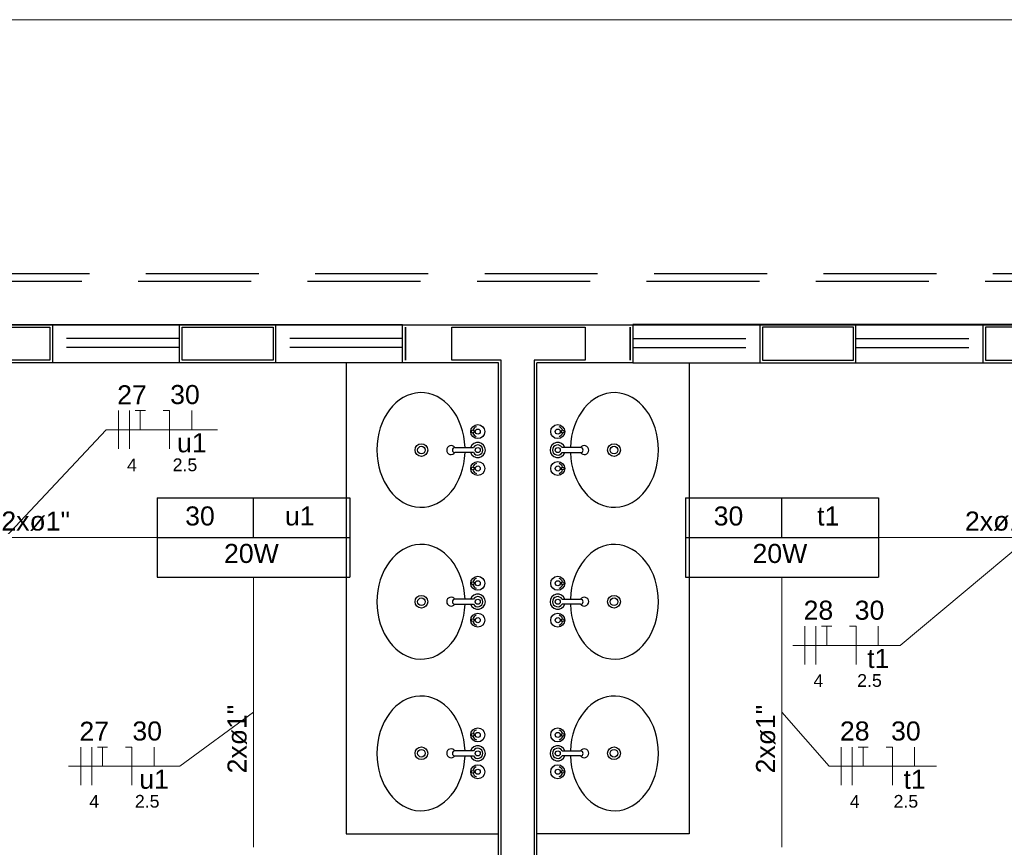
# Model space of a CAD drawing. Header units: feet. Extents: x -18 to 1038, y -110 to 48.
# Tile 187 of 199: x 778.85 to 782.73, y 3.36 to 6.62. Entities that reach past the tile are written whole.
import ezdxf

# ---------------------------------------------------------------- set-up
doc = ezdxf.new("R2010")
doc.units = ezdxf.units.FT
doc.header["$MEASUREMENT"] = 0
doc.linetypes.add('HIDDEN', pattern=[0.9525, 0.635, -0.3175])
for name, color, linetype, lineweight in [('0.1', 1, 'Continuous', 9), ('EL-Condutos', 4, 'Continuous', 5), ('EL-Fios (Fase 2)', 7, 'Continuous', 5), ('EL-Fios (Fase 3)', 7, 'Continuous', 5), ('EL-Fios (Neutro)', 7, 'Continuous', 5), ('EL-Fios (Retorno)', 7, 'Continuous', 5), ('EL-Fios (Terra)', 7, 'Continuous', 5), ('EL-Textos conduto', 7, 'Continuous', 5), ('EL-Textos fios', 7, 'Continuous', 5), ('Textos', 7, 'Continuous', 5)]:
    doc.layers.add(name, color=color, linetype=linetype, lineweight=lineweight)
for name, color, linetype in [('1', 1, 'Continuous'), ('Arq-parede-alta', 5, 'Continuous'), ('ESQUADRIAS CORTE', 3, 'Continuous'), ('JANELA', 3, 'Continuous'), ('MOBILARIO', 8, 'Continuous'), ('P-SIMBOL', 5, 'Continuous'), ('PROJEÇÃO', 6, 'HIDDEN')]:
    doc.layers.add(name, color=color, linetype=linetype)
doc.styles.add('Arial', font='arial.ttf')

msp = doc.modelspace()

# ---------------------------------------------------------------- linework, layer by layer
at = {"layer": '0.1', "color": 251}
msp.add_lwpolyline([(771.3966, 6.6198), (785.3966, 6.6198)], dxfattribs=at)
at = {"layer": '1', "color": 251}
for points in [[(780.1366, 5.2697), (780.1366, 3.4164), (780.7366, 3.4164)], [(781.4866, 5.2697), (781.4866, 3.4164), (780.8866, 3.4164)]]:
    msp.add_lwpolyline(points, dxfattribs=at)
at = {"layer": 'Arq-parede-alta', "color": 251, "ltscale": 0.03}
for points in [[(778.6028, 5.4199), (778.9808, 5.4199), (778.9808, 5.2699), (778.6028, 5.2699)], [(779.4808, 5.4199), (779.8588, 5.4199), (779.8588, 5.2699), (779.4808, 5.2699)], [(782.1426, 5.4199), (781.7646, 5.4199), (781.7646, 5.2699), (782.1426, 5.2699)], [(783.0206, 5.4199), (782.6426, 5.4199), (782.6426, 5.2699), (783.0206, 5.2699)]]:
    msp.add_lwpolyline(points, close=True, dxfattribs=at)
for points in [[(780.7366, 5.2698), (780.3586, 5.2698), (780.3586, 5.4198), (781.2648, 5.4198), (781.2648, 5.2698), (780.8866, 5.2698)], [(780.6554, 2.5197), (780.7366, 2.5197), (780.7366, 5.2698)], [(780.9679, 2.5197), (780.8866, 2.5197), (780.8866, 5.2698)]]:
    msp.add_lwpolyline(points, dxfattribs=at)
at = {"layer": 'Defpoints', "color": 251}
msp.add_lwpolyline([(771.3966, 5.4198), (784.9266, 5.4198), (784.9266, -5.9803), (778.9966, -5.9803), (778.9966, -8.9803), (802.9266, -8.9803), (802.9264, -20.3804), (771.3966, -20.3804), (771.3966, -8.9803), (776.6966, -8.9803), (776.6966, -5.9803), (771.3966, -5.9803)], close=True, dxfattribs=at)
at = {"layer": 'EL-Condutos', "linetype": 'Continuous'}
for points in [[(778.2011, 4.5823), (778.2508, 4.5823), (778.2984, 4.5823), (778.3441, 4.5823), (778.388, 4.5823), (778.4303, 4.5823), (778.471, 4.5823), (778.5105, 4.5823), (778.5488, 4.5823), (778.586, 4.5823), (778.6223, 4.5823), (778.6579, 4.5823), (778.6929, 4.5823), (778.7275, 4.5823), (778.7617, 4.5823), (778.7958, 4.5823), (778.8299, 4.5823), (778.8641, 4.5823), (778.8987, 4.5823), (778.9336, 4.5823), (778.9692, 4.5823), (779.0055, 4.5823), (779.0427, 4.5823), (779.0809, 4.5823), (779.1203, 4.5823), (779.161, 4.5823), (779.2032, 4.5823), (779.247, 4.5823), (779.2926, 4.5823), (779.3401, 4.5823), (779.3897, 4.5823)], [(782.2311, 4.5822), (782.2808, 4.5822), (782.3284, 4.5822), (782.3741, 4.5822), (782.418, 4.5822), (782.4603, 4.5822), (782.501, 4.5822), (782.5405, 4.5822), (782.5788, 4.5822), (782.616, 4.5822), (782.6523, 4.5822), (782.6879, 4.5822), (782.7229, 4.5822), (782.7575, 4.5822), (782.7917, 4.5822), (782.8258, 4.5822), (782.8599, 4.5822), (782.8941, 4.5822), (782.9287, 4.5822), (782.9636, 4.5822), (782.9992, 4.5822), (783.0355, 4.5822), (783.0727, 4.5822), (783.1109, 4.5822), (783.1503, 4.5822), (783.191, 4.5822), (783.2332, 4.5822), (783.277, 4.5822), (783.3226, 4.5822), (783.3701, 4.5822), (783.4197, 4.5822)], [(779.7716, 4.4259), (779.7716, 4.3784), (779.7716, 4.3335), (779.7716, 4.2908), (779.7716, 4.2503), (779.7716, 4.2117), (779.7716, 4.175), (779.7716, 4.1398), (779.7716, 4.106), (779.7716, 4.0735), (779.7716, 4.0421), (779.7716, 4.0116), (779.7716, 3.9818), (779.7716, 3.9525), (779.7716, 3.9235), (779.7716, 3.8948), (779.7716, 3.866), (779.7716, 3.8371), (779.7716, 3.8078), (779.7716, 3.778), (779.7716, 3.7475), (779.7716, 3.716), (779.7716, 3.6835), (779.7716, 3.6498), (779.7716, 3.6146), (779.7716, 3.5779), (779.7716, 3.5393), (779.7716, 3.4988), (779.7716, 3.4561), (779.7716, 3.4111), (779.7716, 3.3637)], [(781.8516, 4.4258), (781.8516, 4.3784), (781.8516, 4.3334), (781.8516, 4.2907), (781.8516, 4.2502), (781.8516, 4.2117), (781.8516, 4.1749), (781.8516, 4.1397), (781.8516, 4.106), (781.8516, 4.0735), (781.8516, 4.0421), (781.8516, 4.0115), (781.8516, 3.9817), (781.8516, 3.9524), (781.8516, 3.9235), (781.8516, 3.8947), (781.8516, 3.866), (781.8516, 3.8371), (781.8516, 3.8078), (781.8516, 3.778), (781.8516, 3.7474), (781.8516, 3.716), (781.8516, 3.6835), (781.8516, 3.6498), (781.8516, 3.6146), (781.8516, 3.5778), (781.8516, 3.5393), (781.8516, 3.4987), (781.8516, 3.4561), (781.8516, 3.4111), (781.8516, 3.3636)]]:
    msp.add_spline(points, degree=3, dxfattribs=at)
at = {"layer": 'EL-Fios (Fase 2)'}
for p, q in [((779.2407, 4.9316), (779.2407, 5.0816)), ((781.9421, 4.083), (781.9421, 4.233)), ((779.0921, 3.6077), (779.0921, 3.7577)), ((782.0852, 3.6076), (782.0852, 3.7576))]:
    msp.add_line(p, q, dxfattribs=at)
at = {"layer": 'EL-Fios (Fase 3)'}
for p, q in [((779.2835, 4.9316), (779.2835, 5.0816)), ((781.985, 4.083), (781.985, 4.233)), ((779.1349, 3.6077), (779.1349, 3.7577)), ((782.128, 3.6076), (782.128, 3.7576))]:
    msp.add_line(p, q, dxfattribs=at)
at = {"layer": 'EL-Fios (Neutro)'}
for p, q in [((779.4166, 5.0816), (779.4416, 5.0816)), ((779.4416, 4.9316), (779.4416, 5.0816)), ((782.118, 4.233), (782.143, 4.233)), ((782.143, 4.083), (782.143, 4.233)), ((779.268, 3.7577), (779.293, 3.7577)), ((779.293, 3.6077), (779.293, 3.7577)), ((782.2611, 3.7576), (782.2861, 3.7576)), ((782.2861, 3.6076), (782.2861, 3.7576))]:
    msp.add_line(p, q, dxfattribs=at)
at = {"layer": 'EL-Fios (Retorno)'}
for p, q in [((779.5291, 5.0066), (779.5291, 5.0816)), ((782.2305, 4.158), (782.2305, 4.233)), ((779.3805, 3.6827), (779.3805, 3.7577)), ((782.3736, 3.6826), (782.3736, 3.7576))]:
    msp.add_line(p, q, dxfattribs=at)
at = {"layer": 'EL-Fios (Terra)'}
for points in [[(779.3264, 5.0066), (779.3264, 5.0816), (779.3064, 5.0816), (779.3464, 5.0816)], [(782.0278, 4.158), (782.0278, 4.233), (782.0078, 4.233), (782.0478, 4.233)], [(779.1778, 3.6827), (779.1778, 3.7577), (779.1578, 3.7577), (779.1978, 3.7577)], [(782.1709, 3.6826), (782.1709, 3.7576), (782.1509, 3.7576), (782.1909, 3.7576)]]:
    msp.add_lwpolyline(points, dxfattribs=at)
at = {"layer": 'EL-Textos fios'}
for p, q in [((778.795, 4.5823), (779.1924, 5.0066)), ((779.1924, 5.0066), (779.6302, 5.0066)), ((782.825, 4.5822), (782.3171, 4.158)), ((781.8939, 4.158), (782.3171, 4.158)), ((779.7716, 3.8948), (779.4816, 3.6827)), ((781.8516, 3.8947), (782.0369, 3.6826)), ((779.0438, 3.6827), (779.4816, 3.6827)), ((782.0369, 3.6826), (782.4601, 3.6826))]:
    msp.add_line(p, q, dxfattribs=at)
at = {"layer": 'ESQUADRIAS CORTE', "color": 251}
for p, q in [((778.9808, 5.4199), (779.4808, 5.4199)), ((779.8588, 5.4199), (780.3588, 5.4199)), ((781.7646, 5.4199), (781.2646, 5.4199)), ((782.6426, 5.4199), (782.1426, 5.4199)), ((779.4808, 5.2699), (778.9808, 5.2699)), ((780.3588, 5.2699), (779.8588, 5.2699)), ((781.2646, 5.2699), (781.7646, 5.2699)), ((782.1426, 5.2699), (782.6426, 5.2699))]:
    msp.add_line(p, q, dxfattribs=at)
at = {"layer": 'JANELA', "color": 251}
for points in [[(778.6128, 5.4099), (778.9708, 5.4099), (778.9708, 5.2799), (778.6128, 5.2799)], [(779.4908, 5.4099), (779.8488, 5.4099), (779.8488, 5.2799), (779.4908, 5.2799)], [(781.0769, 5.4098), (781.0769, 5.2798), (780.8766, 5.2798), (780.8766, 2.5097), (780.9579, 2.5097), (780.9579, 2.3798), (780.8766, 2.3799), (780.8766, 0.8597), (781.4666, 0.8597), (781.4666, 0.7297), (780.1566, 0.7297), (780.1566, 0.8597), (780.7466, 0.8597), (780.7466, 2.3798), (780.6654, 2.3798), (780.6654, 2.5097), (780.7466, 2.5097), (780.7466, 5.2798), (780.5522, 5.2798), (780.5522, 5.4098)], [(780.3697, 5.4098), (780.3697, 5.4098), (780.3697, 5.2798), (780.3697, 5.2798)], [(781.2537, 5.4098), (781.2537, 5.4098), (781.2537, 5.2798), (781.2537, 5.2798)], [(782.1326, 5.4099), (781.7746, 5.4099), (781.7746, 5.2799), (782.1326, 5.2799)], [(783.0106, 5.4099), (782.6526, 5.4099), (782.6526, 5.2799), (783.0106, 5.2799)]]:
    msp.add_lwpolyline(points, close=True, dxfattribs=at)
at = {"layer": 'MOBILARIO', "color": 251, "linetype": 'Continuous'}
for p, q in [((780.6448, 5.0014), (780.6394, 5.0014)), ((780.6448, 5.0014), (780.6394, 5.0014)), ((780.9785, 5.0014), (780.9839, 5.0014)), ((780.9785, 5.0014), (780.9839, 5.0014)), ((780.6447, 4.9964), (780.6394, 4.9964)), ((780.6447, 4.9964), (780.6394, 4.9964)), ((780.9785, 4.9964), (780.9839, 4.9964)), ((780.9785, 4.9964), (780.9839, 4.9964)), ((780.5644, 4.9364), (780.6371, 4.9364)), ((780.5644, 4.9364), (780.6371, 4.9364)), ((781.0589, 4.9364), (780.9861, 4.9364)), ((781.0589, 4.9364), (780.9861, 4.9364)), ((780.6371, 4.9164), (780.5644, 4.9164)), ((780.6371, 4.9164), (780.5644, 4.9164)), ((780.9862, 4.9164), (781.0589, 4.9164)), ((780.9862, 4.9164), (781.0589, 4.9164)), ((780.6448, 4.8564), (780.6394, 4.8564)), ((780.6448, 4.8564), (780.6394, 4.8564)), ((780.6447, 4.8514), (780.6394, 4.8514)), ((780.6447, 4.8514), (780.6394, 4.8514)), ((780.9785, 4.8564), (780.9839, 4.8564)), ((780.9785, 4.8564), (780.9839, 4.8564)), ((780.9785, 4.8514), (780.9839, 4.8514)), ((780.9785, 4.8514), (780.9839, 4.8514)), ((780.6447, 4.4046), (780.6394, 4.4046)), ((780.6447, 4.4046), (780.6394, 4.4046)), ((780.6448, 4.3996), (780.6394, 4.3996)), ((780.6448, 4.3996), (780.6394, 4.3996)), ((780.9785, 4.4046), (780.9839, 4.4046)), ((780.9785, 4.4046), (780.9839, 4.4046)), ((780.9785, 4.3996), (780.9839, 4.3996)), ((780.9785, 4.3996), (780.9839, 4.3996)), ((780.6371, 4.3396), (780.5644, 4.3396)), ((780.6371, 4.3396), (780.5644, 4.3396)), ((780.5644, 4.3196), (780.6371, 4.3196)), ((780.5644, 4.3196), (780.6371, 4.3196)), ((781.0589, 4.3196), (780.9861, 4.3196)), ((781.0589, 4.3196), (780.9861, 4.3196)), ((780.9862, 4.3396), (781.0589, 4.3396)), ((780.9862, 4.3396), (781.0589, 4.3396)), ((780.6447, 4.2596), (780.6394, 4.2596)), ((780.6447, 4.2596), (780.6394, 4.2596)), ((780.6448, 4.2546), (780.6394, 4.2546)), ((780.6448, 4.2546), (780.6394, 4.2546)), ((780.9785, 4.2596), (780.9839, 4.2596)), ((780.9785, 4.2596), (780.9839, 4.2596)), ((780.9785, 4.2546), (780.9839, 4.2546)), ((780.9785, 4.2546), (780.9839, 4.2546)), ((780.6447, 3.808), (780.6394, 3.808)), ((780.6447, 3.808), (780.6394, 3.808)), ((780.6448, 3.803), (780.6394, 3.803)), ((780.6448, 3.803), (780.6394, 3.803)), ((780.9785, 3.808), (780.9839, 3.808)), ((780.9785, 3.808), (780.9839, 3.808)), ((780.9785, 3.803), (780.9839, 3.803)), ((780.9785, 3.803), (780.9839, 3.803)), ((780.6371, 3.743), (780.5644, 3.743)), ((780.6371, 3.743), (780.5644, 3.743)), ((780.5644, 3.723), (780.6371, 3.723)), ((780.5644, 3.723), (780.6371, 3.723)), ((781.0589, 3.723), (780.9861, 3.723)), ((781.0589, 3.723), (780.9861, 3.723)), ((780.9862, 3.743), (781.0589, 3.743)), ((780.9862, 3.743), (781.0589, 3.743)), ((780.6447, 3.663), (780.6394, 3.663)), ((780.6447, 3.663), (780.6394, 3.663)), ((780.6448, 3.658), (780.6394, 3.658)), ((780.6448, 3.658), (780.6394, 3.658)), ((780.9785, 3.663), (780.9839, 3.663)), ((780.9785, 3.663), (780.9839, 3.663)), ((780.9785, 3.658), (780.9839, 3.658)), ((780.9785, 3.658), (780.9839, 3.658))]:
    msp.add_line(p, q, dxfattribs=at)
for centre, radius in [((780.6544, 4.9989), 0.0275), ((780.6544, 4.9989), 0.0275), ((780.6344, 4.9989), 0.00559), ((780.6344, 4.9989), 0.00559), ((780.6544, 4.9989), 0.01), ((780.6544, 4.9989), 0.01), ((780.9689, 4.9989), 0.0275), ((780.9689, 4.9989), 0.0275), ((780.9689, 4.9989), 0.01), ((780.9689, 4.9989), 0.01), ((780.9889, 4.9989), 0.00559), ((780.9889, 4.9989), 0.00559), ((780.4326, 4.9263), 0.025), ((780.4326, 4.9263), 0.015), ((780.6544, 4.9264), 0.01), ((780.6544, 4.9264), 0.01), ((780.9689, 4.9264), 0.01), ((780.9689, 4.9264), 0.01), ((781.1906, 4.9263), 0.025), ((781.1906, 4.9263), 0.015), ((780.6544, 4.8539), 0.0275), ((780.6544, 4.8539), 0.0275), ((780.6344, 4.8539), 0.00559), ((780.6344, 4.8539), 0.00559), ((780.6544, 4.8539), 0.01), ((780.6544, 4.8539), 0.01), ((780.9689, 4.8539), 0.0275), ((780.9689, 4.8539), 0.0275), ((780.9689, 4.8539), 0.01), ((780.9689, 4.8539), 0.01), ((780.9889, 4.8539), 0.00559), ((780.9889, 4.8539), 0.00559), ((780.6544, 4.4021), 0.0275), ((780.6544, 4.4021), 0.0275), ((780.9689, 4.4021), 0.0275), ((780.9689, 4.4021), 0.0275), ((780.6344, 4.4021), 0.00559), ((780.6344, 4.4021), 0.00559), ((780.6544, 4.4021), 0.01), ((780.6544, 4.4021), 0.01), ((780.9689, 4.4021), 0.01), ((780.9689, 4.4021), 0.01), ((780.9889, 4.4021), 0.00559), ((780.9889, 4.4021), 0.00559), ((780.4326, 4.3297), 0.025), ((780.4326, 4.3297), 0.015), ((781.1906, 4.3297), 0.025), ((781.1906, 4.3297), 0.015), ((780.6544, 4.3296), 0.01), ((780.6544, 4.3296), 0.01), ((780.9689, 4.3296), 0.01), ((780.9689, 4.3296), 0.01), ((780.6544, 4.2571), 0.0275), ((780.6544, 4.2571), 0.0275), ((780.6344, 4.2571), 0.00559), ((780.6344, 4.2571), 0.00559), ((780.6544, 4.2571), 0.01), ((780.6544, 4.2571), 0.01), ((780.9689, 4.2571), 0.0275), ((780.9689, 4.2571), 0.0275), ((780.9689, 4.2571), 0.01), ((780.9689, 4.2571), 0.01), ((780.9889, 4.2571), 0.00559), ((780.9889, 4.2571), 0.00559), ((780.6544, 3.8055), 0.0275), ((780.6544, 3.8055), 0.0275), ((780.6344, 3.8055), 0.00559), ((780.6344, 3.8055), 0.00559), ((780.6544, 3.8055), 0.01), ((780.6544, 3.8055), 0.01), ((780.9689, 3.8055), 0.0275), ((780.9689, 3.8055), 0.0275), ((780.9689, 3.8055), 0.01), ((780.9689, 3.8055), 0.01), ((780.9889, 3.8055), 0.00559), ((780.9889, 3.8055), 0.00559), ((780.4326, 3.7332), 0.025), ((780.4326, 3.7332), 0.015), ((780.6544, 3.733), 0.01), ((780.6544, 3.733), 0.01), ((780.9689, 3.733), 0.01), ((780.9689, 3.733), 0.01), ((781.1906, 3.7332), 0.025), ((781.1906, 3.7332), 0.015), ((780.6544, 3.6605), 0.0275), ((780.6544, 3.6605), 0.0275), ((780.9689, 3.6605), 0.0275), ((780.9689, 3.6605), 0.0275), ((780.6344, 3.6605), 0.00559), ((780.6344, 3.6605), 0.00559), ((780.6544, 3.6605), 0.01), ((780.6544, 3.6605), 0.01), ((780.9689, 3.6605), 0.01), ((780.9689, 3.6605), 0.01), ((780.9889, 3.6605), 0.00559), ((780.9889, 3.6605), 0.00559)]:
    msp.add_circle(centre, radius, dxfattribs=at)
for centre, radius, start, end in [((780.6544, 4.9989), 0.02, 105.7907, 164.7593), ((780.6544, 4.9989), 0.02, 105.7907, 164.7593), ((780.9689, 4.9989), 0.02, 15.2407, 74.2093), ((780.9689, 4.9989), 0.02, 15.2407, 74.2093), ((780.6544, 4.9989), 0.02, 195.9211, 253.5587), ((780.6544, 4.9989), 0.02, 195.9211, 253.5587), ((780.9689, 4.9989), 0.02, 286.4413, 344.0789), ((780.9689, 4.9989), 0.02, 286.4413, 344.0789), ((780.5497, 4.9262), 0.0175, 35.7967, 326.1346), ((780.5497, 4.9262), 0.0175, 35.7967, 326.1346), ((780.5644, 4.9264), 0.01, 90, 270), ((780.5644, 4.9264), 0.01, 90, 270), ((780.6544, 4.9264), 0.03, 199.6397, 160.3486), ((780.6544, 4.9264), 0.03, 199.6397, 160.3486), ((780.6544, 4.9264), 0.02, 210.2446, 149.6569), ((780.6544, 4.9264), 0.02, 210.2446, 149.6569), ((780.9689, 4.9264), 0.03, 19.6514, 340.3603), ((780.9689, 4.9264), 0.03, 19.6514, 340.3603), ((780.9689, 4.9264), 0.02, 30.3431, 329.7554), ((780.9689, 4.9264), 0.02, 30.3431, 329.7554), ((781.0589, 4.9264), 0.01, 270, 90), ((781.0589, 4.9264), 0.01, 270, 90), ((781.0735, 4.9262), 0.0175, 213.8654, 144.2033), ((781.0735, 4.9262), 0.0175, 213.8654, 144.2033), ((780.6544, 4.8539), 0.02, 105.9116, 163.88), ((780.6544, 4.8539), 0.02, 105.9116, 163.88), ((780.6544, 4.8539), 0.02, 196.0953, 253.7658), ((780.6544, 4.8539), 0.02, 196.0953, 253.7658), ((780.9689, 4.8539), 0.02, 16.12, 74.0884), ((780.9689, 4.8539), 0.02, 16.12, 74.0884), ((780.9689, 4.8539), 0.02, 286.2342, 343.9047), ((780.9689, 4.8539), 0.02, 286.2342, 343.9047), ((780.6544, 4.4021), 0.02, 106.2342, 163.9047), ((780.6544, 4.4021), 0.02, 106.2342, 163.9047), ((780.9689, 4.4021), 0.02, 16.0953, 73.7658), ((780.9689, 4.4021), 0.02, 16.0953, 73.7658), ((780.6544, 4.4021), 0.02, 196.12, 254.0884), ((780.6544, 4.4021), 0.02, 196.12, 254.0884), ((780.9689, 4.4021), 0.02, 285.9116, 343.88), ((780.9689, 4.4021), 0.02, 285.9116, 343.88), ((780.5497, 4.3298), 0.0175, 33.8654, 324.2033), ((780.5497, 4.3298), 0.0175, 33.8654, 324.2033), ((780.6544, 4.3296), 0.03, 199.6514, 160.3603), ((780.6544, 4.3296), 0.03, 199.6514, 160.3603), ((780.6544, 4.3296), 0.02, 210.3431, 149.7554), ((780.6544, 4.3296), 0.02, 210.3431, 149.7554), ((780.9689, 4.3296), 0.03, 19.6397, 340.3486), ((780.9689, 4.3296), 0.03, 19.6397, 340.3486), ((780.9689, 4.3296), 0.02, 30.2446, 329.6569), ((780.9689, 4.3296), 0.02, 30.2446, 329.6569), ((781.0735, 4.3298), 0.0175, 215.7967, 146.1346), ((781.0735, 4.3298), 0.0175, 215.7967, 146.1346), ((780.5644, 4.3296), 0.01, 90, 270), ((780.5644, 4.3296), 0.01, 90, 270), ((781.0589, 4.3296), 0.01, 270, 90), ((781.0589, 4.3296), 0.01, 270, 90), ((780.6544, 4.2571), 0.02, 106.4413, 164.0789), ((780.6544, 4.2571), 0.02, 106.4413, 164.0789), ((780.9689, 4.2571), 0.02, 15.9211, 73.5587), ((780.9689, 4.2571), 0.02, 15.9211, 73.5587), ((780.6544, 4.2571), 0.02, 195.2407, 254.2093), ((780.6544, 4.2571), 0.02, 195.2407, 254.2093), ((780.9689, 4.2571), 0.02, 285.7907, 344.7593), ((780.9689, 4.2571), 0.02, 285.7907, 344.7593), ((780.6544, 3.8055), 0.02, 106.2342, 163.9047), ((780.6544, 3.8055), 0.02, 106.2342, 163.9047), ((780.6544, 3.8055), 0.02, 196.12, 254.0884), ((780.6544, 3.8055), 0.02, 196.12, 254.0884), ((780.9689, 3.8055), 0.02, 285.9116, 343.88), ((780.9689, 3.8055), 0.02, 285.9116, 343.88), ((780.9689, 3.8055), 0.02, 16.0953, 73.7658), ((780.9689, 3.8055), 0.02, 16.0953, 73.7658), ((780.6544, 3.733), 0.03, 199.6514, 160.3603), ((780.6544, 3.733), 0.03, 199.6514, 160.3603), ((780.9689, 3.733), 0.03, 19.6397, 340.3486), ((780.9689, 3.733), 0.03, 19.6397, 340.3486), ((780.5497, 3.7333), 0.0175, 33.8654, 324.2033), ((780.5497, 3.7333), 0.0175, 33.8654, 324.2033), ((780.5644, 3.733), 0.01, 90, 270), ((780.5644, 3.733), 0.01, 90, 270), ((780.6544, 3.733), 0.02, 210.3431, 149.7554), ((780.6544, 3.733), 0.02, 210.3431, 149.7554), ((780.9689, 3.733), 0.02, 30.2446, 329.6569), ((780.9689, 3.733), 0.02, 30.2446, 329.6569), ((781.0589, 3.733), 0.01, 270, 90), ((781.0589, 3.733), 0.01, 270, 90), ((781.0735, 3.7333), 0.0175, 215.7967, 146.1346), ((781.0735, 3.7333), 0.0175, 215.7967, 146.1346), ((780.6544, 3.6605), 0.02, 106.4413, 164.0789), ((780.6544, 3.6605), 0.02, 106.4413, 164.0789), ((780.6544, 3.6605), 0.02, 195.2407, 254.2093), ((780.6544, 3.6605), 0.02, 195.2407, 254.2093), ((780.9689, 3.6605), 0.02, 285.7907, 344.7593), ((780.9689, 3.6605), 0.02, 285.7907, 344.7593), ((780.9689, 3.6605), 0.02, 15.9211, 73.5587), ((780.9689, 3.6605), 0.02, 15.9211, 73.5587)]:
    msp.add_arc(centre, radius, start, end, dxfattribs=at)
for centre, major_axis, start_param, end_param in [((780.431, 4.9267), (0, 0.2257), 4.755602, 10.950133), ((781.1922, 4.9267), (0, 0.2257), 1.616237, 7.810769), ((780.431, 4.3293), (0, -0.2257), 1.616237, 7.810769), ((781.1922, 4.3293), (0, -0.2257), 4.755602, 10.950133), ((780.431, 3.7328), (0, -0.2257), 1.616237, 7.810769), ((781.1922, 3.7328), (0, -0.2257), 4.755602, 10.950133)]:
    msp.add_ellipse(centre, major_axis=major_axis, ratio=0.76869, start_param=start_param, end_param=end_param, dxfattribs=at)
at = {"layer": 'P-SIMBOL'}
for p, q in [((779.3924, 4.738), (779.3924, 4.4267)), ((779.3924, 4.738), (780.1509, 4.738)), ((779.7716, 4.5823), (779.7716, 4.738)), ((780.1509, 4.738), (780.1509, 4.4267)), ((781.4724, 4.7379), (781.4724, 4.4266)), ((781.4724, 4.7379), (782.2309, 4.7379)), ((781.8516, 4.5822), (781.8516, 4.7379)), ((782.2309, 4.7379), (782.2309, 4.4266)), ((779.3924, 4.5823), (780.1509, 4.5823)), ((781.4724, 4.5822), (782.2309, 4.5822)), ((779.3924, 4.4267), (780.1509, 4.4267)), ((781.4724, 4.4266), (782.2309, 4.4266))]:
    msp.add_line(p, q, dxfattribs=at)
at = {"layer": 'PROJEÇÃO', "color": 251, "ltscale": 0.7}
for p, q in [((779.4808, 5.3649), (778.9808, 5.3649)), ((780.3588, 5.3649), (779.8588, 5.3649)), ((781.2646, 5.3649), (781.7646, 5.3649)), ((782.1426, 5.3649), (782.6426, 5.3649)), ((779.4808, 5.3299), (778.9808, 5.3299)), ((780.3588, 5.3299), (779.8588, 5.3299)), ((781.2646, 5.3299), (781.7646, 5.3299)), ((782.1426, 5.3299), (782.6426, 5.3299))]:
    msp.add_line(p, q, dxfattribs=at)
for points in [[(784.9266, 4.6199), (785.1266, 4.6199), (785.1266, 5.6199), (771.1966, 5.6199), (771.1966, 4.6199), (771.4022, 4.6199)], [(784.9266, 4.6499), (785.0966, 4.6499), (785.0966, 5.5899), (771.2266, 5.5899), (771.2266, 4.6499), (771.4022, 4.6499)]]:
    msp.add_lwpolyline(points, dxfattribs=at)

# ---------------------------------------------------------------- texts
at = {"layer": 'EL-Textos conduto', "char_height": 0.075, "width": 0.54032, "attachment_point": 8, "line_spacing_factor": 0.6, "style": 'Arial'}
for insert in [(778.9146, 4.6076), (782.7069, 4.6075)]:
    msp.add_mtext('2xø1"', dxfattribs=dict(at, insert=insert))
at = {"layer": 'EL-Textos conduto', "char_height": 0.075, "width": 0.54032, "attachment_point": 8, "rotation": 90.0002, "line_spacing_factor": 0.6, "style": 'Arial'}
for insert in [(779.7464, 3.7891), (781.8264, 3.789)]:
    msp.add_mtext('2xø1"', dxfattribs=dict(at, insert=insert))
at = {"layer": 'EL-Textos fios', "attachment_point": 8, "line_spacing_factor": 0.6, "style": 'Arial'}
for s, insert, char_height, width in [('27', (779.2935, 5.1063), 0.075, 0.233003), ('30', (779.502, 5.1063), 0.075, 0.233003), ('u1', (779.5291, 4.9166), 0.075, 0.233003), ('4', (779.2935, 4.8426), 0.05, 0.077668), ('2.5', (779.502, 4.8426), 0.05, 0.194131), ('28', (781.995, 4.2577), 0.075, 0.233003), ('30', (782.1961, 4.2577), 0.075, 0.233003), ('t1', (782.2305, 4.068), 0.075, 0.174695), ('4', (781.995, 3.994), 0.05, 0.077668), ('2.5', (782.1961, 3.994), 0.05, 0.194131), ('27', (779.1449, 3.7824), 0.075, 0.233003), ('30', (779.3534, 3.7824), 0.075, 0.233003), ('28', (782.138, 3.7824), 0.075, 0.233003), ('30', (782.3392, 3.7824), 0.075, 0.233003), ('u1', (779.3805, 3.5927), 0.075, 0.233003), ('t1', (782.3736, 3.5926), 0.075, 0.174695), ('4', (779.1449, 3.5187), 0.05, 0.077668), ('2.5', (779.3534, 3.5187), 0.05, 0.194131), ('4', (782.138, 3.5186), 0.05, 0.077668), ('2.5', (782.3392, 3.5186), 0.05, 0.194131)]:
    msp.add_mtext(s, dxfattribs=dict(at, insert=insert, char_height=char_height, width=width))
at = {"layer": 'Textos', "char_height": 0.075, "attachment_point": 8, "line_spacing_factor": 0.6, "style": 'Arial'}
for s, insert, width in [('30', (779.5611, 4.6286), 0.233003), ('30', (781.6411, 4.6285), 0.233003), ('u1', (779.9536, 4.6286), 0.233003), ('t1', (782.0336, 4.6285), 0.174695), ('20W', (779.7635, 4.4811), 0.430793), ('20W', (781.8435, 4.481), 0.430793)]:
    msp.add_mtext(s, dxfattribs=dict(at, insert=insert, width=width))

doc.saveas('drawing.dxf')
